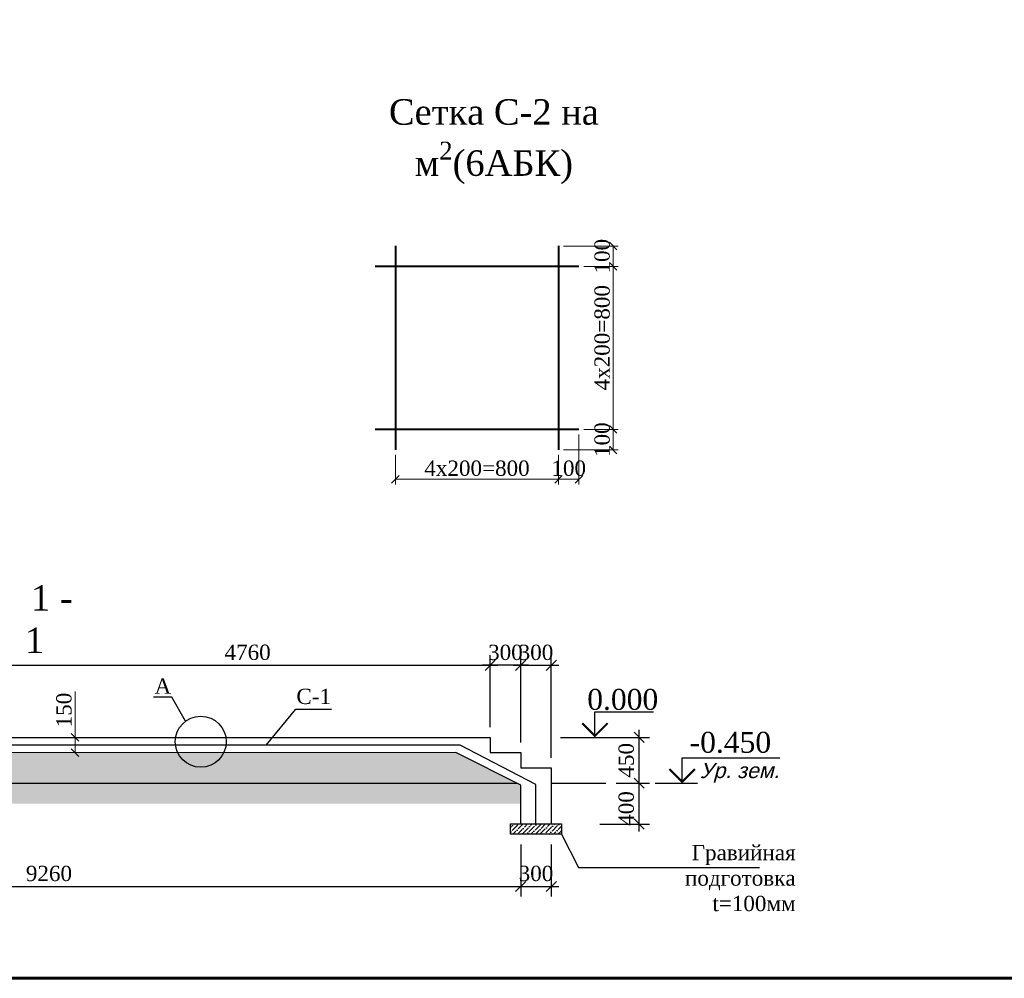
# Model space of a CAD drawing. Header units: millimetres. Extents: x 2063114 to 14983986, y -126020516 to 213791.
# Tile 23 of 256: x 2339183 to 2358509, y -1746501 to -1727693. Entities that reach past the tile are written whole.
import ezdxf
from ezdxf.enums import TextEntityAlignment as Align

# ---------------------------------------------------------------- set-up
doc = ezdxf.new("R2010")
doc.units = ezdxf.units.MM
doc.linetypes.add('HIDDEN2', pattern=[4.7625, 3.175, -1.5875])
doc.layers.get('Defpoints').update_dxf_attribs({"color": 6, "lineweight": 35})
doc.layers.add('АСО-Штриховка', color=184, linetype='Continuous', lineweight=9)
doc.styles.add('seviyorum', font='times.ttf')
doc.styles.add('SIMPLEX', font='times.ttf', dxfattribs={"width": 0.7})
doc.styles.get("Standard").update_dxf_attribs({"font": 'arial.ttf'})
doc.styles.add('Times New Roman', font='times.ttf')
doc.dimstyles.new('Dim(100)', dxfattribs={"dimscale": 100, "dimtxt": 3.5, "dimasz": 2, "dimexe": 2, "dimexo": 2, "dimgap": 1, "dimtad": 1, "dimdec": 0, "dimdsep": 46, "dimtxsty": 'SIMPLEX', "dimblk": 'OBLIQUE', "dimcen": 2.5, "dimdle": 1.5, "dimclrd": 256, "dimclre": 256, "dimclrt": 256, "dimadec": 0, "dimazin": 0, "dimtfac": 0.75, "dimtdec": 0, "dimtmove": 1, "dimatfit": 3, "dimfxl": 1, "dimtolj": 1, "dimtzin": 0, "dimlwd": -1, "dimlwe": -1, "dimarcsym": 0})
doc.dimstyles.new('Миржалол100', dxfattribs={"dimtxt": 300, "dimasz": 150, "dimexe": 100, "dimexo": 100, "dimgap": 63, "dimtad": 1, "dimdec": 0, "dimtxsty": 'Times New Roman', "dimblk": 'OBLIQUE', "dimcen": 100, "dimclrd": 256, "dimclre": 256, "dimclrt": 256, "dimadec": 0, "dimazin": 0, "dimtfac": 1, "dimtdec": 0, "dimtmove": 1, "dimatfit": 3, "dimfxl": 800, "dimlwd": 13, "dimlwe": 13, "dimarcsym": 0})
doc.dimstyles.new('Миржалол25', dxfattribs={"dimtxt": 300, "dimasz": 150, "dimexe": 100, "dimexo": 100, "dimgap": 63, "dimtad": 1, "dimdec": 0, "dimlfac": 0.25, "dimtxsty": 'Times New Roman', "dimblk": 'OBLIQUE', "dimcen": 100, "dimclrd": 256, "dimclre": 256, "dimclrt": 256, "dimadec": 0, "dimazin": 0, "dimtfac": 1, "dimtdec": 0, "dimtmove": 1, "dimatfit": 3, "dimfxl": 800, "dimlwd": 13, "dimlwe": 13, "dimarcsym": 0})

# ---------------------------------------------------------------- blocks, each defined once
blk = doc.blocks.new('_Oblique')
at = {"color": 0, "linetype": 'ByBlock', "lineweight": -2}
blk.add_line((-0.5, -0.5), (0.5, 0.5), dxfattribs=at)
blk = doc.blocks.new('*D1250')
at = {"ltscale": 300, "transparency": 16777216}
for p, q in [((2330497, -1743874), (2330497, -1744899)), ((2349017, -1743874), (2349017, -1744899)), ((2330347, -1744699), (2349167, -1744699))]:
    blk.add_line(p, q, dxfattribs=at)
at = {"layer": 'Defpoints', "color": 0, "lineweight": 30, "ltscale": 300, "transparency": 16777216}
for p in [(2330497, -1743674), (2349017, -1743674), (2349017, -1744699)]:
    blk.add_point(p, dxfattribs=at)
at = {"ltscale": 300, "transparency": 16777216, "xscale": 200, "yscale": 200, "zscale": 200, "rotation": 180}
blk.add_blockref('_Oblique', (2330497, -1744699), dxfattribs=at)
at = {"ltscale": 300, "transparency": 16777216, "xscale": 200, "yscale": 200, "zscale": 200}
blk.add_blockref('_Oblique', (2349017, -1744699), dxfattribs=at)
at = {"ltscale": 300, "transparency": 16777216, "insert": (2339757, -1744446), "char_height": 300, "attachment_point": 5, "style": 'Times New Roman'}
blk.add_mtext('\\A1;9260', dxfattribs=at)
blk = doc.blocks.new('*D1251')
at = {"ltscale": 300, "transparency": 16777216}
for p, q in [((2349017, -1743874), (2349017, -1744899)), ((2349617, -1743874), (2349617, -1744899)), ((2348867, -1744699), (2349767, -1744699))]:
    blk.add_line(p, q, dxfattribs=at)
at = {"layer": 'Defpoints', "color": 0, "lineweight": 30, "ltscale": 300, "transparency": 16777216}
for p in [(2349017, -1743674), (2349617, -1743674), (2349617, -1744699)]:
    blk.add_point(p, dxfattribs=at)
at = {"ltscale": 300, "transparency": 16777216, "xscale": 200, "yscale": 200, "zscale": 200, "rotation": 180}
blk.add_blockref('_Oblique', (2349017, -1744699), dxfattribs=at)
at = {"ltscale": 300, "transparency": 16777216, "xscale": 200, "yscale": 200, "zscale": 200}
blk.add_blockref('_Oblique', (2349617, -1744699), dxfattribs=at)
at = {"ltscale": 300, "transparency": 16777216, "insert": (2349317, -1744446), "char_height": 300, "attachment_point": 5, "style": 'Times New Roman'}
blk.add_mtext('\\A1;300', dxfattribs=at)
blk = doc.blocks.new('vcBlockPos')
at = {"color": 0, "linetype": 'ByBlock', "lineweight": -2}
blk.add_attdef('ПОЗИЦИЯ', text='', height=300, dxfattribs=at).set_placement((0, 0), align=Align.BOTTOM_CENTER)
at = {"color": 0, "linetype": 'ByBlock', "lineweight": -2, "flags": 1}
blk.add_attdef('КОЛИЧЕСТВО', text='', height=300, dxfattribs=at).set_placement((0, 0), align=Align.RIGHT)
at = {"color": 0, "linetype": 'ByBlock', "lineweight": -2}
blk.add_attdef('НТЕКСТ', text='', height=300, dxfattribs=at).set_placement((0, 0), align=Align.TOP_CENTER)
blk = doc.blocks.new('*D1252')
at = {"ltscale": 300, "transparency": 16777216}
for p, q in [((2338897, -1741574), (2338897, -1740160)), ((2348417, -1741574), (2348417, -1740160)), ((2338747, -1740360), (2348567, -1740360))]:
    blk.add_line(p, q, dxfattribs=at)
at = {"layer": 'Defpoints', "color": 0, "lineweight": 30, "ltscale": 300, "transparency": 16777216}
for p in [(2348417, -1740360), (2338897, -1741774), (2348417, -1741774)]:
    blk.add_point(p, dxfattribs=at)
at = {"ltscale": 300, "transparency": 16777216, "xscale": 200, "yscale": 200, "zscale": 200, "rotation": 180}
blk.add_blockref('_Oblique', (2338897, -1740360), dxfattribs=at)
at = {"ltscale": 300, "transparency": 16777216, "xscale": 200, "yscale": 200, "zscale": 200}
blk.add_blockref('_Oblique', (2348417, -1740360), dxfattribs=at)
at = {"ltscale": 300, "transparency": 16777216, "insert": (2343657, -1740107), "char_height": 300, "attachment_point": 5, "style": 'Times New Roman'}
blk.add_mtext('\\A1;4760', dxfattribs=at)
blk = doc.blocks.new('*D1253')
at = {"ltscale": 300, "transparency": 16777216}
for p, q in [((2349017, -1741874), (2349017, -1740160)), ((2349617, -1742174), (2349617, -1740160)), ((2348867, -1740360), (2349767, -1740360))]:
    blk.add_line(p, q, dxfattribs=at)
at = {"layer": 'Defpoints', "color": 0, "lineweight": 30, "ltscale": 300, "transparency": 16777216}
for p in [(2349617, -1740360), (2349017, -1742074), (2349617, -1742374)]:
    blk.add_point(p, dxfattribs=at)
at = {"ltscale": 300, "transparency": 16777216, "xscale": 200, "yscale": 200, "zscale": 200, "rotation": 180}
blk.add_blockref('_Oblique', (2349017, -1740360), dxfattribs=at)
at = {"ltscale": 300, "transparency": 16777216, "xscale": 200, "yscale": 200, "zscale": 200}
blk.add_blockref('_Oblique', (2349617, -1740360), dxfattribs=at)
at = {"ltscale": 300, "transparency": 16777216, "insert": (2349317, -1740108), "char_height": 300, "attachment_point": 5, "style": 'Times New Roman'}
blk.add_mtext('\\A1;300', dxfattribs=at)
blk = doc.blocks.new('*D1255')
at = {"ltscale": 300, "transparency": 16777216}
for p, q in [((2348417, -1741574), (2348417, -1740160)), ((2349017, -1741874), (2349017, -1740160)), ((2349167, -1740360), (2348267, -1740360))]:
    blk.add_line(p, q, dxfattribs=at)
at = {"layer": 'Defpoints', "color": 0, "lineweight": 30, "ltscale": 300, "transparency": 16777216}
for p in [(2348417, -1740360), (2348417, -1741774), (2349017, -1742074)]:
    blk.add_point(p, dxfattribs=at)
at = {"ltscale": 300, "transparency": 16777216, "xscale": 200, "yscale": 200, "zscale": 200, "rotation": 180}
blk.add_blockref('_Oblique', (2348417, -1740360), dxfattribs=at)
at = {"ltscale": 300, "transparency": 16777216, "xscale": 200, "yscale": 200, "zscale": 200}
blk.add_blockref('_Oblique', (2349017, -1740360), dxfattribs=at)
at = {"ltscale": 300, "transparency": 16777216, "insert": (2348717, -1740108), "char_height": 300, "attachment_point": 5, "style": 'Times New Roman'}
blk.add_mtext('\\A1;300', dxfattribs=at)
blk = doc.blocks.new('*D1256')
at = {"linetype": 'Continuous', "lineweight": 13, "ltscale": 300, "transparency": 16777216}
for p, q in [((2340269, -1740876), (2340269, -1741774)), ((2340269, -1741774), (2340269, -1742074))]:
    blk.add_line(p, q, dxfattribs=at)
at = {"layer": 'Defpoints', "color": 0, "lineweight": 30, "ltscale": 300, "transparency": 16777216}
for p in [(2340269, -1741774), (2340269, -1742074), (2340269, -1742074)]:
    blk.add_point(p, dxfattribs=at)
at = {"lineweight": 13, "ltscale": 300, "transparency": 16777216, "xscale": 150, "yscale": 150, "zscale": 150}
for p, rotation in [((2340269, -1741774), 90), ((2340269, -1742074), 270)]:
    blk.add_blockref('_Oblique', p, dxfattribs=dict(at, rotation=rotation))
at = {"ltscale": 300, "transparency": 16777216, "insert": (2340053, -1741238), "char_height": 300, "attachment_point": 5, "rotation": 90, "style": 'Times New Roman'}
blk.add_mtext('150', dxfattribs=at)
blk = doc.blocks.new('*D1257')
at = {"ltscale": 300, "transparency": 16777216}
for p, q in [((2351343, -1743624), (2351343, -1742524)), ((2350889, -1742674), (2351543, -1742674)), ((2350567, -1743474), (2351543, -1743474))]:
    blk.add_line(p, q, dxfattribs=at)
at = {"layer": 'Defpoints', "color": 0, "lineweight": 30, "ltscale": 300, "transparency": 16777216}
for p in [(2350689, -1742674), (2351343, -1742674), (2350367, -1743474)]:
    blk.add_point(p, dxfattribs=at)
at = {"ltscale": 300, "transparency": 16777216, "xscale": 200, "yscale": 200, "zscale": 200}
for p, rotation in [((2351343, -1742674), 90), ((2351343, -1743474), 270)]:
    blk.add_blockref('_Oblique', p, dxfattribs=dict(at, rotation=rotation))
at = {"ltscale": 300, "transparency": 16777216, "insert": (2351090, -1743170), "char_height": 300, "attachment_point": 5, "rotation": 90, "style": 'Times New Roman'}
blk.add_mtext('\\A1;400', dxfattribs=at)
blk = doc.blocks.new('*D1258')
at = {"ltscale": 300, "transparency": 16777216}
for p, q in [((2351343, -1742824), (2351343, -1741624)), ((2350567, -1741774), (2351543, -1741774)), ((2350889, -1742674), (2351543, -1742674))]:
    blk.add_line(p, q, dxfattribs=at)
at = {"layer": 'Defpoints', "color": 0, "lineweight": 30, "ltscale": 300, "transparency": 16777216}
for p in [(2350367, -1741774), (2351343, -1741774), (2350689, -1742674)]:
    blk.add_point(p, dxfattribs=at)
at = {"ltscale": 300, "transparency": 16777216, "xscale": 200, "yscale": 200, "zscale": 200}
for p, rotation in [((2351343, -1741774), 90), ((2351343, -1742674), 270)]:
    blk.add_blockref('_Oblique', p, dxfattribs=dict(at, rotation=rotation))
at = {"ltscale": 300, "transparency": 16777216, "insert": (2351090, -1742224), "char_height": 300, "attachment_point": 5, "rotation": 90, "style": 'Times New Roman'}
blk.add_mtext('\\A1;450', dxfattribs=at)
blk = doc.blocks.new('*U134')
at = {"color": 0, "linetype": 'ByBlock', "lineweight": -2}
blk.add_line((3, 0), (11.3, 0), dxfattribs=at)
blk.add_lwpolyline([(8.3, 0), (8.3, 5), (27.45, 5)], dxfattribs=at)
at = {"color": 0, "linetype": 'ByBlock', "lineweight": -2, "const_width": 0.4}
blk.add_lwpolyline([(5.8, 2.78), (8.3, 0.28), (10.8, 2.78)], dxfattribs=at)
at = {"color": 0, "linetype": 'ByBlock', "lineweight": -2, "style": 'seviyorum'}
blk.add_attdef('ОТМЕТКА', text='', height=4.1, dxfattribs=at).set_placement((17.76, 8.03), align=Align.MIDDLE_CENTER)
at = {"color": 0, "linetype": 'ByBlock', "lineweight": -2, "oblique": 15}
blk.add_attdef('НТЕКСТ', text='', height=3, dxfattribs=at).set_placement((19.55, 2.5), align=Align.MIDDLE_CENTER)
blk = doc.blocks.new('*U135')
at = {"color": 0, "linetype": 'ByBlock', "lineweight": -2}
blk.add_line((3, 0), (12.76, 0), dxfattribs=at)
blk.add_lwpolyline([(9.76, 0), (9.76, 5), (21.26, 5)], dxfattribs=at)
at = {"color": 0, "linetype": 'ByBlock', "lineweight": -2, "const_width": 0.4}
blk.add_lwpolyline([(7.26, 2.78), (9.76, 0.28), (12.26, 2.78)], dxfattribs=at)
at = {"color": 0, "linetype": 'ByBlock', "lineweight": -2, "style": 'seviyorum'}
blk.add_attdef('ОТМЕТКА', text='', height=4.1, dxfattribs=at).set_placement((15.23, 7.45), align=Align.MIDDLE_CENTER)
at = {"color": 0, "linetype": 'ByBlock', "lineweight": -2, "oblique": 15}
blk.add_attdef('НТЕКСТ', text='', height=3, dxfattribs=at).set_placement((21.01, 2.5), align=Align.MIDDLE_CENTER)
blk = doc.blocks.new('*D1259')
at = {"linetype": 'Continuous', "lineweight": 13, "ltscale": 300, "transparency": 16777216}
for p, q in [((2346559, -1736233), (2346559, -1736810)), ((2349759, -1736233), (2349759, -1736810)), ((2346559, -1736710), (2349759, -1736710))]:
    blk.add_line(p, q, dxfattribs=at)
at = {"layer": 'Defpoints', "color": 0, "lineweight": 30, "ltscale": 300, "transparency": 16777216}
for p in [(2346559, -1736133), (2349759, -1736133), (2349759, -1736710)]:
    blk.add_point(p, dxfattribs=at)
at = {"lineweight": 13, "ltscale": 300, "transparency": 16777216, "xscale": 150, "yscale": 150, "zscale": 150, "rotation": 180}
blk.add_blockref('_Oblique', (2346559, -1736710), dxfattribs=at)
at = {"lineweight": 13, "ltscale": 300, "transparency": 16777216, "xscale": 150, "yscale": 150, "zscale": 150}
blk.add_blockref('_Oblique', (2349759, -1736710), dxfattribs=at)
at = {"ltscale": 300, "transparency": 16777216, "insert": (2348159, -1736495), "char_height": 300, "attachment_point": 5, "style": 'Times New Roman'}
blk.add_mtext('4x200=800', dxfattribs=at)
blk = doc.blocks.new('*D1260')
at = {"linetype": 'Continuous', "lineweight": 13, "ltscale": 300, "transparency": 16777216}
for p, q in [((2350259, -1735733), (2350932, -1735733)), ((2350832, -1736133), (2350832, -1735733)), ((2349859, -1736133), (2350932, -1736133))]:
    blk.add_line(p, q, dxfattribs=at)
at = {"layer": 'Defpoints', "color": 0, "lineweight": 30, "ltscale": 300, "transparency": 16777216}
for p in [(2350159, -1735733), (2350832, -1735733), (2349759, -1736133)]:
    blk.add_point(p, dxfattribs=at)
at = {"lineweight": 13, "ltscale": 300, "transparency": 16777216, "xscale": 150, "yscale": 150, "zscale": 150}
for p, rotation in [((2350832, -1735733), 90), ((2350832, -1736133), 270)]:
    blk.add_blockref('_Oblique', p, dxfattribs=dict(at, rotation=rotation))
at = {"ltscale": 300, "transparency": 16777216, "insert": (2350616, -1735933), "char_height": 300, "attachment_point": 5, "rotation": 90, "style": 'Times New Roman'}
blk.add_mtext('100', dxfattribs=at)
blk = doc.blocks.new('*D1261')
at = {"linetype": 'Continuous', "lineweight": 13, "ltscale": 300, "transparency": 16777216}
for p, q in [((2350259, -1732533), (2350932, -1732533)), ((2350832, -1735733), (2350832, -1732533)), ((2350259, -1735733), (2350932, -1735733))]:
    blk.add_line(p, q, dxfattribs=at)
at = {"layer": 'Defpoints', "color": 0, "lineweight": 30, "ltscale": 300, "transparency": 16777216}
for p in [(2350159, -1732533), (2350832, -1732533), (2350159, -1735733)]:
    blk.add_point(p, dxfattribs=at)
at = {"lineweight": 13, "ltscale": 300, "transparency": 16777216, "xscale": 150, "yscale": 150, "zscale": 150}
for p, rotation in [((2350832, -1732533), 90), ((2350832, -1735733), 270)]:
    blk.add_blockref('_Oblique', p, dxfattribs=dict(at, rotation=rotation))
at = {"ltscale": 300, "transparency": 16777216, "insert": (2350616, -1733933), "char_height": 300, "width": 3214.22, "attachment_point": 5, "rotation": 90, "style": 'Times New Roman'}
blk.add_mtext('4x200=800', dxfattribs=at)
blk = doc.blocks.new('*D1262')
at = {"linetype": 'Continuous', "lineweight": 13, "ltscale": 300, "transparency": 16777216}
for p, q in [((2349859, -1732133), (2350932, -1732133)), ((2350832, -1732533), (2350832, -1732133)), ((2350259, -1732533), (2350932, -1732533))]:
    blk.add_line(p, q, dxfattribs=at)
at = {"layer": 'Defpoints', "color": 0, "lineweight": 30, "ltscale": 300, "transparency": 16777216}
for p in [(2349759, -1732133), (2350832, -1732133), (2350159, -1732533)]:
    blk.add_point(p, dxfattribs=at)
at = {"lineweight": 13, "ltscale": 300, "transparency": 16777216, "xscale": 150, "yscale": 150, "zscale": 150}
for p, rotation in [((2350832, -1732133), 90), ((2350832, -1732533), 270)]:
    blk.add_blockref('_Oblique', p, dxfattribs=dict(at, rotation=rotation))
at = {"ltscale": 300, "transparency": 16777216, "insert": (2350616, -1732333), "char_height": 300, "attachment_point": 5, "rotation": 90, "style": 'Times New Roman'}
blk.add_mtext('100', dxfattribs=at)
blk = doc.blocks.new('*D1263')
at = {"linetype": 'Continuous', "lineweight": 13, "ltscale": 300, "transparency": 16777216}
for p, q in [((2350159, -1735833), (2350159, -1736810)), ((2349759, -1736233), (2349759, -1736810)), ((2349759, -1736710), (2350159, -1736710))]:
    blk.add_line(p, q, dxfattribs=at)
at = {"layer": 'Defpoints', "color": 0, "lineweight": 30, "ltscale": 300, "transparency": 16777216}
for p in [(2350159, -1735733), (2349759, -1736133), (2350159, -1736710)]:
    blk.add_point(p, dxfattribs=at)
at = {"lineweight": 13, "ltscale": 300, "transparency": 16777216, "xscale": 150, "yscale": 150, "zscale": 150, "rotation": 180}
blk.add_blockref('_Oblique', (2349759, -1736710), dxfattribs=at)
at = {"lineweight": 13, "ltscale": 300, "transparency": 16777216, "xscale": 150, "yscale": 150, "zscale": 150}
blk.add_blockref('_Oblique', (2350159, -1736710), dxfattribs=at)
at = {"ltscale": 300, "transparency": 16777216, "insert": (2349959, -1736495), "char_height": 300, "attachment_point": 5, "style": 'Times New Roman'}
blk.add_mtext('100', dxfattribs=at)
blk = doc.blocks.new('*U1590')
at = {"color": 0, "lineweight": 60, "ltscale": 25}
blk.add_lwpolyline([(-57400, 41500), (-500, 41500), (-500, 500), (-57400, 500)], close=True, dxfattribs=at)

msp = doc.modelspace()

# ---------------------------------------------------------------- hatches: boundary and pattern name
h = msp.add_hatch()
h.set_pattern_fill('GRAVEL', color=256, scale=500)
h.set_pattern_definition([(228.0127875, (191100.948, -1262352.614), (-4000, -4500), [67.268, -6659.54402]), (184.9697407, (191055.948, -1262402.614), (6000, 500), [115.434, -11427.96238]), (132.510447, (190940.948, -1262412.614), (5000, -5500), [81.394, -8058.0163]), (267.273689, (190745.948, -1262537.614), (500, 10000), [105.119, -10406.77902]), (292.8336542, (190740.948, -1262642.614), (-2500, 6000), [103.0775, -10204.68656]), (357.273689, (190780.948, -1262737.614), (-10000, 500), [105.119, -10406.77902]), (37.6942405, (190885.948, -1262742.614), (-6500, -5000), [139.0145, -13762.42427]), (72.2553284, (190995.948, -1262657.614), (3500, 11000), [131.244, -12993.16075]), (121.4295656, (191035.948, -1262532.614), (-4000, 6500), [105.475, -10442.03655]), (175.2363583, (190980.95, -1262442.614), (5500, -500), [120.416, -5900.38129]), (222.3974378, (190860.948, -1262432.614), (-6000, -5500), [155.724, -15416.6875]), (138.8140748, (191240.95, -1262542.614), (-3500, 3000), [53.1505, -5261.92241]), (171.4692344, (191200.948, -1262507.614), (6500, -1000), [101.1185, -10010.75571]), (225, (191100.95, -1262492.6), (-6e-14, -500), [70.7105, -636.39628]), (203.1985905, (191065.95, -1262432.614), (2500, 1000), [38.079, -3769.80755]), (291.8014095, (191030.95, -1262447.61), (-500, 1500), [53.8515, -2638.7309]), (30.9637565, (191050.95, -1262497.61), (1500, 1000), [87.4645, -2828.01145]), (161.565051, (191125.95, -1262452.61), (1000, -500), [63.2455, -1517.89333]), (16.3895403, (190740.948, -1262447.614), (5000, 1500), [88.6, -8771.42257]), (70.346176, (190825.948, -1262422.614), (-2000, -5500), [74.3305, -7358.70387]), (293.1985905, (191125.95, -1262352.614), (-1000, 2500), [76.1575, -3731.72905]), (343.6104597, (191155.948, -1262422.614), (-5000, 1500), [88.6, -8771.42257]), (339.4439548, (190740.95, -1262757.614), (-2500, 1000), [85.44, -4186.56187]), (294.7751406, (190820.948, -1262787.614), (-2500, 5500), [71.589, -7087.32153]), (66.8014095, (191130.95, -1262852.614), (1000, 2500), [76.1575, -3731.72905]), (17.3540246, (191160.948, -1262782.614), (-6500, -2000), [83.8155, -8297.71181]), (69.4439548, (190885.95, -1262852.614), (-1000, -2500), [42.72, -4229.28187]), (101.3099325, (191100.95, -1262852.61), (-500, 2000), [25.495, -2524.01476]), (165.9637565, (191095.95, -1262827.61), (1500, -500), [103.0775, -1958.47531]), (186.009006, (190995.948, -1262802.614), (5000, 500), [95.525, -9456.96159]), (303.6900675, (191050.95, -1262542.61), (-500, 1000), [72.111, -1730.66464]), (353.1572266, (191090.948, -1262602.614), (8500, -1000), [125.897, -12463.78131]), (60.945396, (191215.95, -1262617.614), (-2000, -3500), [51.478, -5096.33707]), (90, (191240.95, -1262572.6), (-500, 500), [30, -470]), (120.2564372, (190985.948, -1262787.614), (2000, -3500), [69.462, -6876.76]), (48.0127875, (190950.948, -1262727.614), (4000, 4500), [134.536, -6592.27602]), (0, (191040.95, -1262627.6), (500, 500), [130, -370]), (325.3048465, (191170.948, -1262627.614), (5000, -3500), [79.057, -7826.63715]), (254.054604, (191235.95, -1262672.614), (-500, -2000), [72.801, -3567.25394]), (207.6459754, (191215.948, -1262742.614), (-9500, -5000), [118.5325, -11734.73709]), (175.4260787, (191110.948, -1262797.614), (-6500, 500), [125.3995, -12414.5367])])
h.paths.add_polyline_path([(2338896.84529, -1742075.3611), (2332911.8091, -1742673.86483), (2348946.0249, -1742673.86483), (2347746.40057, -1742074.05267)])
h = msp.add_hatch()
h.set_pattern_fill('ANSI36', color=256, scale=500)
h.set_pattern_definition([(45, (1337175.896, -775552.12), (33.1456304, 121.533978), [156.25, -31.25, 0, -31.25])])
h.paths.add_polyline_path([(2348816.84529, -1743473.86483), (2348816.84529, -1743673.86483), (2349816.84529, -1743673.86483), (2349816.84529, -1743473.86483)])
at = {"layer": 'АСО-Штриховка', "linetype": 'HIDDEN2', "lineweight": 13}
h = msp.add_hatch(dxfattribs=at)
h.set_pattern_fill('EARTH', color=0, scale=50, angle=45)
h.set_pattern_definition([(45, (2128410.1, -2138129.85), (0, 449.0128), [317.5, -317.5]), (45, (2128325.9, -2138045.66), (0, 449.0128), [317.5, -317.5]), (45, (2128241.7, -2137961.47), (0, 449.0128), [317.5, -317.5]), (135, (2128241.7, -2137905.35), (-449.0128, 0), [317.5, -317.5]), (135, (2128325.9, -2137821.16), (-449.0128, 0), [317.5, -317.5]), (135, (2128410.1, -2137736.97), (-449.0128, 0), [317.5, -317.5])])
h.paths.add_polyline_path([(2349016.84529, -1743073.86483), (2349016.84529, -1742673.86483), (2332911.8091, -1742673.86483), (2330496.84698, -1742915.36109), (2330496.84698, -1743473.86483), (2330696.84698, -1743473.86483), (2330696.84698, -1743673.86483), (2329696.84698, -1743673.86483), (2329696.84698, -1743473.86483), (2329896.84698, -1743473.86483), (2329896.84698, -1742673.86483), (2328396.84698, -1742673.86483), (2328396.84698, -1743073.86483), (2329496.84698, -1743073.86483), (2329496.84698, -1743873.86483), (2330896.84698, -1743873.86483), (2330896.84698, -1743277.35611), (2332931.75936, -1743073.86483)])

# ---------------------------------------------------------------- linework, layer by layer
at = {"lineweight": 40}
for p, q in [((2346558.88489, -1732132.61143), (2346558.88489, -1736132.61143)), ((2349758.88489, -1732132.61143), (2349758.88489, -1736132.61143)), ((2350158.88489, -1732532.61143), (2346158.88489, -1732532.61143)), ((2350158.88489, -1735732.61143), (2346158.88489, -1735732.61143))]:
    msp.add_line(p, q, dxfattribs=at)
at = {"lineweight": 30}
for p, q in [((2332911.8091, -1742673.86483), (2348946.0249, -1742673.86483)), ((2349616.84529, -1742673.86483), (2350688.77573, -1742673.86483))]:
    msp.add_line(p, q, dxfattribs=at)
for points in [[(2342438.09854, -1741458.44642), (2342170.09965, -1740985.61443), (2341809.92134, -1740985.61443)], [(2349816.84529, -1743673.86483), (2350149.08873, -1744325.53282), (2353706.84379, -1744325.53282)]]:
    msp.add_lwpolyline(points)
at = {"ltscale": 7}
msp.add_lwpolyline([(2344018.93997, -1741923.86483), (2344603.45057, -1741219.69473), (2345304.15947, -1741219.69473)], dxfattribs=at)
at = {"lineweight": 30}
for points in [[(2349016.84529, -1743473.86483), (2349016.84529, -1742709.27503), (2347746.40057, -1742074.05267), (2338896.84529, -1742075.3611), (2330496.84698, -1742915.36109), (2330496.84698, -1743473.86483), (2329896.84698, -1743473.86483), (2329896.84698, -1742673.86483), (2338896.84529, -1741773.86483), (2348416.84529, -1741773.86483)], [(2348416.84529, -1741773.86483), (2348416.84529, -1741773.86483), (2348416.84529, -1742073.86483), (2349016.84529, -1742073.86483), (2349016.84529, -1742373.86483), (2349616.84529, -1742373.86483), (2349616.84529, -1743473.86483)]]:
    msp.add_lwpolyline(points, dxfattribs=at)
at = {"color": 5, "lineweight": 30}
msp.add_lwpolyline([(2349316.84529, -1743473.86483), (2349316.84529, -1742698.86483), (2347825.99007, -1741923.86483), (2338904.32663, -1741923.86483), (2330046.84698, -1742809.61296), (2330046.84698, -1743473.86483)], dxfattribs=at)
at = {"lineweight": 30}
msp.add_lwpolyline([(2348816.84529, -1743473.86483), (2349816.84529, -1743473.86483), (2349816.84529, -1743673.86483), (2348816.84529, -1743673.86483)], close=True, dxfattribs=at)
msp.add_circle((2342737.09965, -1741859.19364), 500)

# ---------------------------------------------------------------- block references
msp.add_blockref('*U1590', (2379792.08613, -1747001.43901))
at = {"ltscale": 300}
ref = msp.add_blockref('vcBlockPos', (2344953.80502, -1741219.69473), dxfattribs=dict(at, xscale=100, yscale=100, zscale=100))
ref.add_attrib('ПОЗИЦИЯ', 'С-1', dxfattribs={"color": 0, "linetype": 'ByBlock', "lineweight": -2, "height": 300, "style": 'Times New Roman'}).set_placement((2344953.80502, -1741119.69473), align=Align.CENTER)
at = {"ltscale": 300, "xscale": 100, "yscale": 100, "zscale": 100}
for name, p, values in [('*U135', (2349496.92687, -1741773.86483), {'ОТМЕТКА': '0.000'}), ('*U134', (2351356.94864, -1742673.86483), {'ОТМЕТКА': '-0.450', 'НТЕКСТ': 'Ур. зем.'})]:
    msp.add_blockref(name, p, dxfattribs=at).add_auto_attribs(values)

# ---------------------------------------------------------------- texts
at = {"ltscale": 300, "style": 'Times New Roman'}
msp.add_text('A', height=300, dxfattribs=at).set_placement((2341829.46605, -1740918.96992))
at = {"color": 0, "lineweight": -3, "ltscale": 10, "insert": (2348490.95243, -1730085.77787, -7.72956), "char_height": 500, "width": 4262.311347, "attachment_point": 5, "style": 'Times New Roman'}
msp.add_mtext('\\A1;Сетка С-2 на м{\\H0.7x;\\S2^ ;}(6AБК)', dxfattribs=at)
at = {"ltscale": 30, "insert": (2339287.42017, -1738787.06631), "char_height": 500, "attachment_point": 1, "style": 'Times New Roman'}
msp.add_mtext_dynamic_manual_height_columns('\\pi116.55867;1 - 1', width=1409.7575758, gutter_width=12.5, heights=[0], dxfattribs=at)
at = {"ltscale": 300, "insert": (2354413.67396, -1743883.76628), "char_height": 300, "attachment_point": 3, "style": 'Times New Roman'}
msp.add_mtext_dynamic_manual_height_columns('{\\C0;Гравийная подготовка} t=100мм', width=3730.3788709, gutter_width=12.5, heights=[0], dxfattribs=at)

# ---------------------------------------------------------------- dimensions: what is measured, and where the dimension line sits
at = {"ltscale": 300}
for base, p1, p2, angle, dimstyle, override, picture, middle in [((2350831.56731, -1732132.61143), (2350158.88489, -1732532.61143), (2349758.88489, -1732132.61143), 90, 'Миржалол25', {"dimtxt": 300, "dimtxsty": 'Times New Roman', "dimclrt": 256}, '*D1262', (2350831.56731, -1732332.61143)), ((2350831.56731, -1735732.61143), (2349758.88489, -1736132.61143), (2350158.88489, -1735732.61143), 90, 'Миржалол25', {"dimtxt": 300, "dimtxsty": 'Times New Roman', "dimclrt": 256}, '*D1260', (2350831.56731, -1735932.61143)), ((2348416.84529, -1740360.35737), (2349016.84529, -1742073.86483), (2348416.84529, -1741773.86483), 180, 'Dim(100)', {"dimtxt": 3, "dimlfac": 0.5, "dimtxsty": 'Times New Roman', "dimclrt": 256}, '*D1255', (2348716.84529, -1740360.35737)), ((2340268.53493, -1742073.86483), (2340268.53493, -1741773.86483), (2340268.53493, -1742073.86483), 270, 'Миржалол100', {"dimlfac": 0.5}, '*D1256', (2340268.53493, -1741237.6984)), ((2351342.68518, -1741773.86483), (2350688.77573, -1742673.86483), (2350367.44221, -1741773.86483), 90, 'Dim(100)', {"dimtxt": 3, "dimlfac": 0.5, "dimtxsty": 'Times New Roman', "dimclrt": 256}, '*D1258', (2351342.68518, -1742223.86483)), ((2351342.68518, -1742673.86483), (2350367.44221, -1743473.86483), (2350688.77573, -1742673.86483), 90, 'Dim(100)', {"dimtxt": 3, "dimlfac": 0.5, "dimtxsty": 'Times New Roman', "dimclrt": 256}, '*D1257', (2351342.68518, -1743169.51896))]:
    dim = msp.add_linear_dim(base=base, p1=p1, p2=p2, angle=angle, dimstyle=dimstyle, override=override, dxfattribs=at)
    dim.commit()
    dim.dimension.update_dxf_attribs({"geometry": picture, "text_midpoint": middle, "dimtype": 160})
dim = msp.add_linear_dim(base=(2350831.56731, -1732532.61143), p1=(2350158.88489, -1735732.61143), p2=(2350158.88489, -1732532.61143), angle=90, text='4x200=<>', dimstyle='Миржалол25', override={"dimtxt": 300, "dimtxsty": 'Times New Roman', "dimclrt": 256}, dxfattribs=at)
dim.commit()
dim.dimension.update_dxf_attribs({"geometry": '*D1261', "text_midpoint": (2350831.56731, -1733932.61143), "dimtype": 160})
for base, p1, p2, dimstyle, override, picture, middle in [((2350158.88489, -1736710.16529), (2349758.88489, -1736132.61143), (2350158.88489, -1735732.61143), 'Миржалол25', {"dimtxt": 300, "dimtxsty": 'Times New Roman', "dimclrt": 256}, '*D1263', (2349958.88489, -1736710.16529)), ((2349616.84529, -1740360.35737), (2349016.84529, -1742073.86483), (2349616.84529, -1742373.86483), 'Dim(100)', {"dimtxt": 3, "dimlfac": 0.5, "dimtxsty": 'Times New Roman', "dimclrt": 256}, '*D1253', (2349316.84529, -1740360.35737)), ((2349616.84529, -1744698.65219), (2349016.84529, -1743673.86483), (2349616.84529, -1743673.86483), 'Dim(100)', {"dimtxt": 3, "dimlfac": 0.5, "dimtxsty": 'Times New Roman', "dimclrt": 256}, '*D1251', (2349316.84529, -1744698.65219))]:
    dim = msp.add_linear_dim(base=base, p1=p1, p2=p2, dimstyle=dimstyle, override=override, dxfattribs=at)
    dim.commit()
    dim.dimension.update_dxf_attribs({"geometry": picture, "text_midpoint": middle, "dimtype": 160})
dim = msp.add_linear_dim(base=(2349758.88489, -1736710.16529), p1=(2346558.88489, -1736132.61143), p2=(2349758.88489, -1736132.61143), text='4x200=<>', dimstyle='Миржалол25', override={"dimtxt": 300, "dimtxsty": 'Times New Roman', "dimclrt": 256}, dxfattribs=at)
dim.commit()
dim.dimension.update_dxf_attribs({"geometry": '*D1259', "text_midpoint": (2348158.88489, -1736710.16529), "dimtype": 160})
for base, p1, p2, override, picture, middle in [((2348416.84529, -1740360.35737), (2338896.84529, -1741773.86483), (2348416.84529, -1741773.86483), {"dimtxt": 3, "dimlfac": 0.5, "dimtxsty": 'Times New Roman'}, '*D1252', (2343656.84529, -1740107.32925)), ((2349016.84529, -1744698.65219), (2330496.84698, -1743673.86483), (2349016.84529, -1743673.86483), {"dimtxt": 3, "dimlfac": 0.5, "dimtxsty": 'Times New Roman', "dimclrt": 256}, '*D1250', (2339756.84613, -1744445.62407))]:
    dim = msp.add_linear_dim(base=base, p1=p1, p2=p2, dimstyle='Dim(100)', override=override, dxfattribs=at)
    dim.commit()
    dim.dimension.update_dxf_attribs({"geometry": picture, "text_midpoint": middle})

doc.saveas('drawing.dxf')
